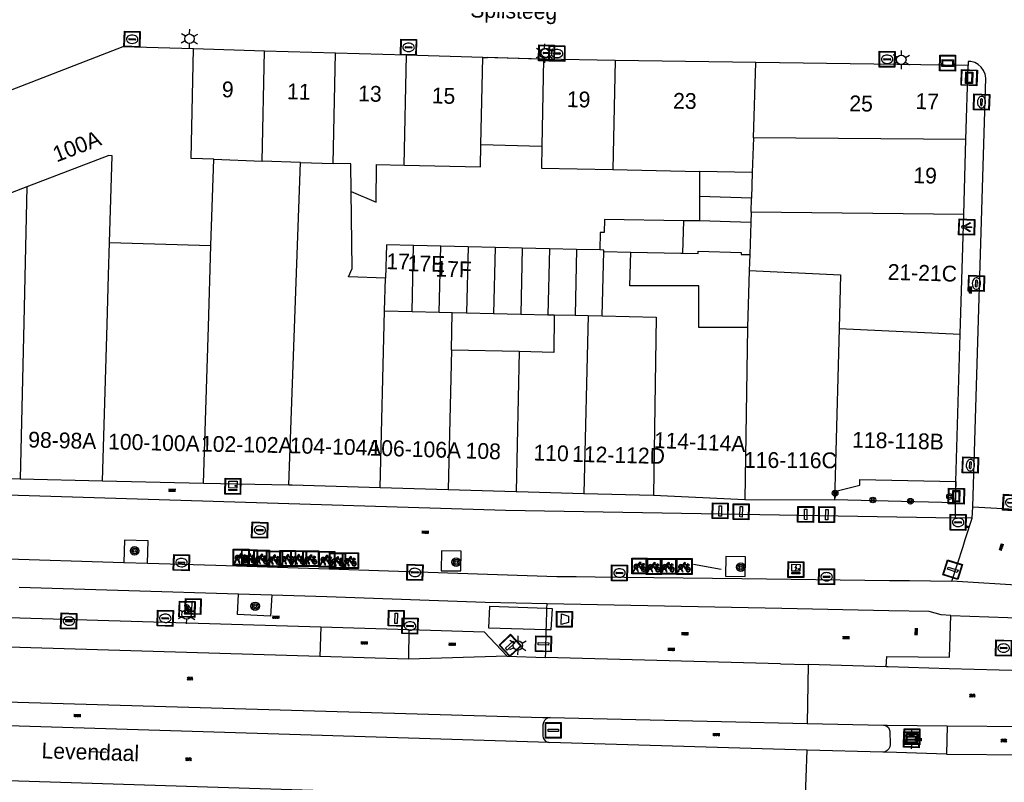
# Model space of a CAD drawing. Header units: metres. Extents: x 93870 to 95789, y 463036 to 464040.
# Tile 24 of 256: x 94085 to 94147, y 463337 to 463385. Entities that reach past the tile are written whole.
import ezdxf
from ezdxf.enums import TextEntityAlignment as Align

# ---------------------------------------------------------------- set-up
doc = ezdxf.new("R2010")
doc.units = ezdxf.units.M
doc.header["$LTSCALE"] = 25.4
for name, color, linetype in [('B_BEBOUWINGSGRENS_0', 1, 'Continuous'), ('B_LUIFEL_1', 200, 'Continuous'), ('B_OVERBOUWLIJN_LIJN_1', 7, 'Continuous'), ('B_TUSSENMUUR_0', 7, 'Continuous'), ('G_GRENS_ALGEMEEN_0', 7, 'Continuous'), ('Q_AFVALBAK_0', 7, 'Continuous'), ('Q_BETAALAUTOMAAT_0', 7, 'Continuous'), ('Q_BOOM_0', 3, 'Continuous'), ('Q_CAI-KAST_0', 10, 'Continuous'), ('Q_ELEKTRAKAST_0', 7, 'Continuous'), ('Q_FIETSENREK_0', 6, 'Continuous'), ('Q_FIETSENREK_LIJN_0', 7, 'Continuous'), ('Q_HALTEPAAL_0', 191, 'Continuous'), ('Q_INSPECTIE_OF_RIOOLPUT_0', 253, 'Continuous'), ('Q_KOLK_0', 254, 'Continuous'), ('Q_LICHTMAST_0', 2, 'Continuous'), ('Q_LICHTPUNT_1', 7, 'Continuous'), ('Q_OPLAADPAAL_0', 7, 'Continuous'), ('Q_PILAAR', 10, 'Continuous'), ('Q_PILAAR_0', 10, 'Continuous'), ('Q_STRAATNAAMBORD_0', 7, 'Continuous'), ('Q_VERKEERSBORDPAAL_0', 40, 'Continuous'), ('Q_WATERLEIDINGPUT_0', 5, 'Continuous'), ('S_GBKN_SYMBOOL_GV_GROOT_0', 7, 'Continuous'), ('S_GBKN_SYMBOOL_OV_GROOT_0', 7, 'Continuous'), ('T_GBKN_ABRI_0', 2, 'Continuous'), ('T_HEK_0', 57, 'Continuous'), ('T_MUUR_30CM_0', 10, 'Continuous'), ('V_WEGGRENS_0', 7, 'Continuous'), ('Z_GBKN_HUISNUMMER_0', 252, 'Continuous'), ('Z_STRAATNAAM_0', 252, 'Continuous')]:
    doc.layers.add(name, color=color, linetype=linetype)
doc.layers.add('Q_PAAL_STEEN_0', color=7, linetype='Continuous', true_color=0xa97373)
doc.layers.add('Q_PAALTJE_0', color=7, linetype='Continuous', true_color=0x666666)

# ---------------------------------------------------------------- blocks, each defined once
blk = doc.blocks.new('Q_AFVALBAK')
for points in [[(-0.5, 0.5), (0.5, 0.5), (0.5, -0.5), (-0.5, -0.5)], [(-0.336, 0.197), (0.331, 0.197), (0.19, -0.251), (-0.196, -0.251)]]:
    blk.add_lwpolyline(points, close=True)
blk.add_lwpolyline([(-0.442, 0.464), (0.438, 0.464, -0.414214), (0.459, 0.442), (0.459, -0.437, -0.414214), (0.438, -0.459), (-0.442, -0.459, -0.414214), (-0.463, -0.437), (-0.463, 0.442), (-0.463, 0.444), (-0.463, 0.446), (-0.463, 0.448), (-0.462, 0.45), (-0.461, 0.451), (-0.46, 0.453), (-0.459, 0.455), (-0.458, 0.456), (-0.457, 0.457), (-0.456, 0.459), (-0.454, 0.46), (-0.453, 0.461), (-0.451, 0.462), (-0.449, 0.462), (-0.447, 0.463), (-0.446, 0.463), (-0.444, 0.464), (-0.442, 0.464)], format="xyb")
blk = doc.blocks.new('Q_STRAATNAAMBORD')
for points in [[(-0.5, 0.5), (0.5, 0.5), (0.5, -0.5), (-0.5, -0.5)], [(-0.369, 0.22), (0.358, 0.22), (0.358, -0.214), (-0.369, -0.214)]]:
    blk.add_lwpolyline(points, close=True)
for points in [[(-0.442, 0.464), (0.438, 0.464, -0.414214), (0.459, 0.442), (0.459, -0.437, -0.414214), (0.438, -0.459), (-0.442, -0.459, -0.414214), (-0.463, -0.437), (-0.463, 0.442), (-0.463, 0.444), (-0.463, 0.446), (-0.463, 0.448), (-0.462, 0.45), (-0.461, 0.451), (-0.46, 0.453), (-0.459, 0.455), (-0.458, 0.456), (-0.457, 0.457), (-0.456, 0.459), (-0.454, 0.46), (-0.453, 0.461), (-0.451, 0.462), (-0.449, 0.462), (-0.447, 0.463), (-0.446, 0.463), (-0.444, 0.464), (-0.442, 0.464)], [(-0.287, 0.16), (0.281, 0.16, -0.414214), (0.303, 0.139), (0.303, -0.134, -0.414214), (0.281, -0.156), (-0.287, -0.156, -0.414214), (-0.308, -0.134), (-0.308, 0.139), (-0.308, 0.14), (-0.308, 0.142), (-0.307, 0.144), (-0.307, 0.146), (-0.306, 0.148), (-0.305, 0.149), (-0.304, 0.151), (-0.303, 0.152), (-0.302, 0.154), (-0.3, 0.155), (-0.299, 0.156), (-0.297, 0.157), (-0.296, 0.158), (-0.294, 0.159), (-0.292, 0.159), (-0.29, 0.16), (-0.288, 0.16), (-0.287, 0.16)]]:
    blk.add_lwpolyline(points, format="xyb")
blk = doc.blocks.new('Q_OPLAADPAAL')
for points in [[(-0.5, 0.5), (0.5, 0.5), (0.5, -0.5), (-0.5, -0.5)], [(-0.08, 0.333), (0.071, 0.333), (0.071, -0.329), (-0.08, -0.329)]]:
    blk.add_lwpolyline(points, close=True)
blk.add_lwpolyline([(-0.442, 0.464), (0.438, 0.464, -0.414214), (0.459, 0.442), (0.459, -0.437, -0.414214), (0.438, -0.459), (-0.442, -0.459, -0.414214), (-0.463, -0.437), (-0.463, 0.442), (-0.463, 0.444), (-0.463, 0.446), (-0.463, 0.448), (-0.462, 0.45), (-0.461, 0.451), (-0.46, 0.453), (-0.459, 0.455), (-0.458, 0.456), (-0.457, 0.457), (-0.456, 0.459), (-0.454, 0.46), (-0.453, 0.461), (-0.451, 0.462), (-0.449, 0.462), (-0.447, 0.463), (-0.446, 0.463), (-0.444, 0.464), (-0.442, 0.464)], format="xyb")
blk = doc.blocks.new('Q_ELEKTRAKAST')
for points in [[(-0.5, 0.5), (0.5, 0.5), (0.5, -0.5), (-0.5, -0.5)], [(-0.262, 0.264), (0.25, 0.264), (0.25, 0.187), (-0.262, 0.187)], [(-0.262, 0.107), (0.25, 0.107), (0.25, -0.332), (-0.262, -0.332)]]:
    blk.add_lwpolyline(points, close=True)
blk.add_lwpolyline([(-0.442, 0.464), (0.438, 0.464, -0.414214), (0.459, 0.442), (0.459, -0.437, -0.414214), (0.438, -0.459), (-0.442, -0.459, -0.414214), (-0.463, -0.437), (-0.463, 0.442), (-0.463, 0.444), (-0.463, 0.446), (-0.463, 0.448), (-0.462, 0.45), (-0.461, 0.451), (-0.46, 0.453), (-0.459, 0.455), (-0.458, 0.456), (-0.457, 0.457), (-0.456, 0.459), (-0.454, 0.46), (-0.453, 0.461), (-0.451, 0.462), (-0.449, 0.462), (-0.447, 0.463), (-0.446, 0.463), (-0.444, 0.464), (-0.442, 0.464)], format="xyb")
blk.add_lwpolyline([(-0.177, 0.001, -1), (-0.177, -0.069, -1)], format="xyb", close=True)
blk.add_lwpolyline([(0.044, 0.088), (-0.056, -0.112), (0.044, -0.112), (-0.056, -0.312)])
blk = doc.blocks.new('Q_CAI-KAST')
for points in [[(-0.5, 0.5), (0.5, 0.5), (0.5, -0.5), (-0.5, -0.5)], [(-0.262, 0.264), (0.25, 0.264), (0.25, 0.187), (-0.262, 0.187)], [(-0.262, 0.107), (0.25, 0.107), (0.25, -0.332), (-0.262, -0.332)]]:
    blk.add_lwpolyline(points, close=True)
blk.add_lwpolyline([(-0.442, 0.464), (0.438, 0.464, -0.414214), (0.459, 0.442), (0.459, -0.437, -0.414214), (0.438, -0.459), (-0.442, -0.459, -0.414214), (-0.463, -0.437), (-0.463, 0.442), (-0.463, 0.444), (-0.463, 0.446), (-0.463, 0.448), (-0.462, 0.45), (-0.461, 0.451), (-0.46, 0.453), (-0.459, 0.455), (-0.458, 0.456), (-0.457, 0.457), (-0.456, 0.459), (-0.454, 0.46), (-0.453, 0.461), (-0.451, 0.462), (-0.449, 0.462), (-0.447, 0.463), (-0.446, 0.463), (-0.444, 0.464), (-0.442, 0.464)], format="xyb")
blk.add_circle((-0.177, -0.034), 0.0354)
blk = doc.blocks.new('Q_LICHTMAST')
for points in [[(-0.26, 0.15), (-0.52, 0.3)], [(0, 0.3), (0, 0.6)], [(0.26, 0.15), (0.52, 0.3)], [(-0.26, -0.15), (-0.52, -0.3)], [(0, -0.3), (0, -0.6)], [(0.26, -0.15), (0.52, -0.3)]]:
    blk.add_lwpolyline(points)
blk.add_circle((0, 0), 0.3)
blk = doc.blocks.new('Q_VERKEERSBORDPAAL')
for points in [[(-0.5, 0.5), (0.5, 0.5), (0.5, -0.5), (-0.5, -0.5)], [(-0.08, 0.333), (0.071, 0.333), (0.071, -0.329), (-0.08, -0.329)]]:
    blk.add_lwpolyline(points, close=True)
blk.add_lwpolyline([(-0.442, 0.464), (0.438, 0.464, -0.414214), (0.459, 0.442), (0.459, -0.437, -0.414214), (0.438, -0.459), (-0.442, -0.459, -0.414214), (-0.463, -0.437), (-0.463, 0.442), (-0.463, 0.444), (-0.463, 0.446), (-0.463, 0.448), (-0.462, 0.45), (-0.461, 0.451), (-0.46, 0.453), (-0.459, 0.455), (-0.458, 0.456), (-0.457, 0.457), (-0.456, 0.459), (-0.454, 0.46), (-0.453, 0.461), (-0.451, 0.462), (-0.449, 0.462), (-0.447, 0.463), (-0.446, 0.463), (-0.444, 0.464), (-0.442, 0.464)], format="xyb")
blk = doc.blocks.new('Q_HALTEPAAL')
for points in [[(-0.5, 0.5), (0.5, 0.5), (0.5, -0.5), (-0.5, -0.5)], [(-0.08, 0.333), (0.071, 0.333), (0.071, -0.329), (-0.08, -0.329)]]:
    blk.add_lwpolyline(points, close=True)
blk.add_lwpolyline([(-0.442, 0.464), (0.438, 0.464, -0.414214), (0.459, 0.442), (0.459, -0.437, -0.414214), (0.438, -0.459), (-0.442, -0.459, -0.414214), (-0.463, -0.437), (-0.463, 0.442), (-0.463, 0.444), (-0.463, 0.446), (-0.463, 0.448), (-0.462, 0.45), (-0.461, 0.451), (-0.46, 0.453), (-0.459, 0.455), (-0.458, 0.456), (-0.457, 0.457), (-0.456, 0.459), (-0.454, 0.46), (-0.453, 0.461), (-0.451, 0.462), (-0.449, 0.462), (-0.447, 0.463), (-0.446, 0.463), (-0.444, 0.464), (-0.442, 0.464)], format="xyb")
blk = doc.blocks.new('Q_PAAL_STEEN')
for points in [[(-0.5, 0.5), (0.5, 0.5), (0.5, -0.5), (-0.5, -0.5)], [(-0.08, 0.333), (0.071, 0.333), (0.071, -0.329), (-0.08, -0.329)]]:
    blk.add_lwpolyline(points, close=True)
blk.add_lwpolyline([(-0.442, 0.464), (0.438, 0.464, -0.414214), (0.459, 0.442), (0.459, -0.437, -0.414214), (0.438, -0.459), (-0.442, -0.459, -0.414214), (-0.463, -0.437), (-0.463, 0.442), (-0.463, 0.444), (-0.463, 0.446), (-0.463, 0.448), (-0.462, 0.45), (-0.461, 0.451), (-0.46, 0.453), (-0.459, 0.455), (-0.458, 0.456), (-0.457, 0.457), (-0.456, 0.459), (-0.454, 0.46), (-0.453, 0.461), (-0.451, 0.462), (-0.449, 0.462), (-0.447, 0.463), (-0.446, 0.463), (-0.444, 0.464), (-0.442, 0.464)], format="xyb")
blk = doc.blocks.new('Q_PAALTJE')
at = {"color": 251, "true_color": 0x666666, "xscale": 0.1, "yscale": 0.1, "zscale": 0.01}
blk.add_blockref('Q_PAAL_STEEN', (0, 0), dxfattribs=at)
blk = doc.blocks.new('Q_INSPECTIE_OF_RIOOLPUT')
blk.add_lwpolyline([(-0.5, 0.5), (0.5, 0.5), (0.5, -0.5), (-0.5, -0.5)], close=True)
for points in [[(-0.442, 0.464), (0.438, 0.464, -0.414214), (0.459, 0.442), (0.459, -0.437, -0.414214), (0.438, -0.459), (-0.442, -0.459, -0.414214), (-0.463, -0.437), (-0.463, 0.442), (-0.463, 0.444), (-0.463, 0.446), (-0.463, 0.448), (-0.462, 0.45), (-0.461, 0.451), (-0.46, 0.453), (-0.459, 0.455), (-0.458, 0.456), (-0.457, 0.457), (-0.456, 0.459), (-0.454, 0.46), (-0.453, 0.461), (-0.451, 0.462), (-0.449, 0.462), (-0.447, 0.463), (-0.446, 0.463), (-0.444, 0.464), (-0.442, 0.464)], [(-0.345, 0.105, 0.380426), (-0.276, -0.18)], [(-0.008, 0.266, 0.240218), (-0.345, 0.105)], [(-0.194, 0.045, 0.853344), (-0.194, -0.032)], [(0.331, 0.111, 0.240191), (-0.008, 0.266)], [(0.185, -0.032, 0.849746), (0.185, 0.045)], [(0.267, -0.176, 0.380426), (0.331, 0.111)], [(-0.276, -0.18, 0.148452), (0.012, -0.257)], [(0.012, -0.257, 0.131742), (0.267, -0.176)]]:
    blk.add_lwpolyline(points, format="xyb")
for points in [[(-0.194, 0.045), (0.185, 0.045)], [(0.185, -0.032), (-0.194, -0.032)]]:
    blk.add_lwpolyline(points)
blk = doc.blocks.new('Q_KOLK')
blk.add_lwpolyline([(-0.5, 0.5), (0.5, 0.5), (0.5, -0.5), (-0.5, -0.5)], close=True)
for points in [[(-0.442, 0.464), (0.438, 0.464, -0.414214), (0.459, 0.442), (0.459, -0.437, -0.414214), (0.438, -0.459), (-0.442, -0.459, -0.414214), (-0.463, -0.437), (-0.463, 0.442, -0.414214), (-0.442, 0.464)], [(-0.345, 0.105, 0.380426), (-0.276, -0.18)], [(-0.008, 0.266, 0.240218), (-0.345, 0.105)], [(-0.194, 0.045, 0.853344), (-0.194, -0.032)], [(0.331, 0.111, 0.240191), (-0.008, 0.266)], [(0.185, -0.032, 0.849746), (0.185, 0.045)], [(0.267, -0.176, 0.380426), (0.331, 0.111)], [(-0.276, -0.18, 0.148452), (0.012, -0.257)], [(0.012, -0.257, 0.131742), (0.267, -0.176)]]:
    blk.add_lwpolyline(points, format="xyb")
for points in [[(-0.194, 0.045), (0.185, 0.045)], [(0.185, -0.032), (-0.194, -0.032)]]:
    blk.add_lwpolyline(points)
blk = doc.blocks.new('Q_WATERLEIDINGPUT')
blk.add_lwpolyline([(-0.5, 0.5), (0.5, 0.5), (0.5, -0.5), (-0.5, -0.5)], close=True)
for points in [[(-0.442, 0.464), (0.438, 0.464, -0.414214), (0.459, 0.442), (0.459, -0.437, -0.414214), (0.438, -0.459), (-0.442, -0.459, -0.414214), (-0.463, -0.437), (-0.463, 0.442), (-0.463, 0.444), (-0.463, 0.446), (-0.463, 0.448), (-0.462, 0.45), (-0.461, 0.451), (-0.46, 0.453), (-0.459, 0.455), (-0.458, 0.456), (-0.457, 0.457), (-0.456, 0.459), (-0.454, 0.46), (-0.453, 0.461), (-0.451, 0.462), (-0.449, 0.462), (-0.447, 0.463), (-0.446, 0.463), (-0.444, 0.464), (-0.442, 0.464)], [(-0.345, 0.105, 0.380426), (-0.276, -0.18)], [(-0.008, 0.266, 0.240218), (-0.345, 0.105)], [(-0.194, 0.045, 0.853344), (-0.194, -0.032)], [(0.331, 0.111, 0.240191), (-0.008, 0.266)], [(0.185, -0.032, 0.849746), (0.185, 0.045)], [(0.267, -0.176, 0.380426), (0.331, 0.111)], [(-0.276, -0.18, 0.148452), (0.012, -0.257)], [(0.012, -0.257, 0.131742), (0.267, -0.176)]]:
    blk.add_lwpolyline(points, format="xyb")
for points in [[(-0.194, 0.045), (0.185, 0.045)], [(0.185, -0.032), (-0.194, -0.032)]]:
    blk.add_lwpolyline(points)
blk = doc.blocks.new('Q_FIETSENREK')
for points in [[(-0.5, 0.5), (0.5, 0.5), (0.5, -0.5), (-0.5, -0.5)], [(-0.063, 0.145), (0.184, 0.054), (0.037, -0.093)]]:
    blk.add_lwpolyline(points, close=True)
for points in [[(-0.442, 0.464), (0.438, 0.464, -0.414214), (0.459, 0.442), (0.459, -0.437, -0.414214), (0.438, -0.459), (-0.442, -0.459, -0.414214), (-0.463, -0.437), (-0.463, 0.442), (-0.463, 0.444), (-0.463, 0.446), (-0.463, 0.448), (-0.462, 0.45), (-0.461, 0.451), (-0.46, 0.453), (-0.459, 0.455), (-0.458, 0.456), (-0.457, 0.457), (-0.456, 0.459), (-0.454, 0.46), (-0.453, 0.461), (-0.451, 0.462), (-0.449, 0.462), (-0.447, 0.463), (-0.446, 0.463), (-0.444, 0.464), (-0.442, 0.464)], [(-0.181, 0.106, 0.847256), (-0.324, -0.144)], [(-0.193, 0.075, 0.842492), (-0.305, -0.118)], [(-0.171, 0.065, 0.053288), (-0.193, 0.075)], [(-0.185, -0.134, 0.502492), (-0.147, 0.044)], [(-0.149, 0.089, 0.06236), (-0.181, 0.106)], [(-0.165, -0.161, 0.494489), (-0.125, 0.068)], [(-0.324, -0.144, 0.089606), (-0.421, -0.348)], [(-0.296, -0.162, 0.110942), (-0.375, -0.348)], [(-0.294, -0.105, 0.006942), (-0.305, -0.118)], [(-0.296, -0.162, 0.02458), (-0.283, -0.168)], [(-0.212, -0.105, 0.381614), (-0.294, -0.105)], [(-0.283, -0.168, 0.148109), (-0.198, -0.173)], [(-0.223, -0.136, 0.533998), (-0.276, -0.136)], [(-0.276, -0.136, 0.009682), (-0.271, -0.138)], [(-0.271, -0.138, 0.120201), (-0.218, -0.144)], [(-0.218, -0.144, 0.003554), (-0.223, -0.136)], [(-0.185, -0.134, 0.017985), (-0.212, -0.105)], [(-0.122, -0.348, 0.075837), (-0.198, -0.173)], [(-0.075, -0.348, 0.094234), (-0.165, -0.161)], [(0.095, -0.16, 0.385208), (0.186, -0.333)], [(0.209, -0.054, 0.224648), (0.108, -0.128)], [(0.126, -0.171, 0.376993), (0.197, -0.303)], [(0.212, -0.086, 0.20829), (0.139, -0.139)], [(0.186, -0.333, 1), (0.287, -0.06)], [(0.197, -0.303, 1), (0.276, -0.09)], [(0.287, -0.06, 0.086253), (0.238, -0.051)], [(0.276, -0.09, 0.079305), (0.241, -0.083)]]:
    blk.add_lwpolyline(points, format="xyb")
for points in [[(-0.171, 0.065), (-0.263, -0.038), (-0.239, -0.059), (-0.147, 0.044)], [(0.081, 0.221), (-0.003, 0.252), (-0.149, 0.089)], [(-0.125, 0.068), (-0.086, 0.111), (0.018, -0.131), (0.095, -0.16)], [(0.238, -0.051), (0.229, 0.053), (0.261, 0.093), (0.302, 0.078), (0.314, 0.11), (0.192, 0.155), (0.18, 0.123), (0.231, 0.104), (0.207, 0.076), (-0.04, 0.167), (0, 0.216), (0.07, 0.191), (0.081, 0.221)], [(0.209, -0.054), (0.199, 0.029), (0.057, -0.108)], [(-0.421, -0.348), (-0.375, -0.348)], [(-0.122, -0.348), (-0.075, -0.348)], [(0.057, -0.108), (0.108, -0.128)], [(0.126, -0.171), (0.253, -0.218), (0.241, -0.083)], [(0.139, -0.139), (0.222, -0.17), (0.212, -0.086)]]:
    blk.add_lwpolyline(points)
blk = doc.blocks.new('Q_BETAALAUTOMAAT')
blk.add_lwpolyline([(-0.5, 0.5), (0.5, 0.5), (0.5, -0.5), (-0.5, -0.5)], close=True)
for points in [[(-0.442, 0.464), (0.438, 0.464, -0.414214), (0.459, 0.442), (0.459, -0.437, -0.414214), (0.438, -0.459), (-0.442, -0.459, -0.414214), (-0.463, -0.437), (-0.463, 0.442), (-0.463, 0.444), (-0.463, 0.446), (-0.463, 0.448), (-0.462, 0.45), (-0.461, 0.451), (-0.46, 0.453), (-0.459, 0.455), (-0.458, 0.456), (-0.457, 0.457), (-0.456, 0.459), (-0.454, 0.46), (-0.453, 0.461), (-0.451, 0.462), (-0.449, 0.462), (-0.447, 0.463), (-0.446, 0.463), (-0.444, 0.464), (-0.442, 0.464)], [(-0.203, 0.032, 0.050902), (-0.201, -0.03)], [(-0.002, 0.295, 0.299915), (-0.19, 0.099)], [(-0.112, 0.032, 0.069027), (-0.112, -0.03)], [(0.002, 0.2, 0.158079), (-0.093, 0.099)], [(0.146, 0.286, 0.138529), (-0.002, 0.295)], [(0.137, 0.201, 0.200552), (0.002, 0.2)], [(-0.185, -0.097, 0.345501), (0.016, -0.284)], [(-0.091, -0.097, 0.158478), (0.007, -0.196)], [(0.007, -0.196, 0.260272), (0.133, -0.183)], [(0.016, -0.284, 0.17253), (0.151, -0.265)]]:
    blk.add_lwpolyline(points, format="xyb")
for points in [[(-0.203, 0.032), (-0.268, 0.032), (-0.268, 0.099)], [(-0.268, 0.099), (-0.19, 0.099)], [(0.057, 0.032), (-0.112, 0.032)], [(-0.093, 0.099), (0.057, 0.099)], [(0.057, 0.099), (0.057, 0.032)], [(0.146, 0.286), (0.137, 0.201)], [(-0.185, -0.097), (-0.268, -0.097), (-0.268, -0.03)], [(-0.268, -0.03), (-0.201, -0.03)], [(-0.112, -0.03), (0.057, -0.03)], [(0.057, -0.097), (-0.091, -0.097)], [(0.057, -0.03), (0.057, -0.097)], [(0.133, -0.183), (0.151, -0.265)]]:
    blk.add_lwpolyline(points)
blk = doc.blocks.new('Q_LICHTPUNT')
for points in [[(-0.5, 0.5), (0.5, 0.5), (0.5, -0.5), (-0.5, -0.5)], [(-0.463, 0.464), (0.459, 0.464), (0.459, -0.459), (-0.463, -0.459)], [(-0.123, 0.08), (-0.077, 0.051), (-0.255, -0.233), (-0.301, -0.204)], [(-0.033, 0.032), (0.021, 0.032), (0.021, -0.303), (-0.033, -0.303)], [(0.075, 0.051), (0.121, 0.079), (0.293, -0.209), (0.247, -0.236)]]:
    blk.add_lwpolyline(points, close=True)
blk.add_circle((-0.002, 0.21), 0.103)
blk = doc.blocks.new('Q_BOOM')
for radius in [0.27, 0.18, 0.09]:
    blk.add_circle((0, 0), radius)
blk = doc.blocks.new('S_GBKN_SYMBOOL_OV_GROOT')
for points in [[(-0.21875, 0.0625), (0.21875, 0.0625)], [(-0.21875, 0), (0.21875, 0)], [(-0.1875, 0.0625), (-0.1875, 0)], [(-0.125, 0.09375), (-0.125, 0.0625)], [(-0.125, 0), (-0.125, -0.0625)], [(-0.0625, 0.0625), (-0.0625, 0)], [(0, 0.09375), (0, 0.0625)], [(0, 0), (0, -0.0625)], [(0.0625, 0.0625), (0.0625, 0)], [(0.125, 0.09375), (0.125, 0.0625)], [(0.125, 0), (0.125, -0.0625)], [(0.1875, 0.0625), (0.1875, 0)], [(-0.21875, -0.0625), (0.21875, -0.0625)], [(-0.1875, -0.0625), (-0.1875, -0.09375)], [(-0.0625, -0.0625), (-0.0625, -0.09375)], [(0.0625, -0.0625), (0.0625, -0.09375)], [(0.1875, -0.0625), (0.1875, -0.09375)]]:
    blk.add_lwpolyline(points)
blk = doc.blocks.new('S_GBKN_SYMBOOL_GV_GROOT')
for points in [[(-0.1875, 0.03125), (-0.09375, 0.09375)], [(-0.1875, -0.0625), (0.0625, 0.09375)], [(-0.1875, 0.09375), (0.125, -0.09375)], [(-0.1875, 0), (-0.03125, -0.09375)], [(-0.125, -0.09375), (0.1875, 0.09375)], [(-0.0625, 0.09375), (0.1875, -0.0625)], [(0.03125, -0.09375), (0.1875, 0)], [(0.09375, 0.09375), (0.1875, 0.03125)]]:
    blk.add_lwpolyline(points)
blk = doc.blocks.new('BOOM-970')
at = {"layer": 'Q_PILAAR'}
for radius in [0.18, 0.09]:
    blk.add_circle((0, 0), radius, dxfattribs=at)
blk = doc.blocks.new('Q_PILAAR')
at = {"layer": 'Q_PILAAR'}
for p, q in [((0.115, 0.118), (0.051, 0.054)), ((0.052, 0.307), (0.116, 0.243)), ((0.308, 0.307), (0.243, 0.244)), ((0.244, 0.117), (0.309, 0.054))]:
    blk.add_line(p, q, dxfattribs=at)
blk.add_blockref('BOOM-970', (0.18, 0.18))

msp = doc.modelspace()

# ---------------------------------------------------------------- linework, layer by layer
at = {"layer": 'B_BEBOUWINGSGRENS_0'}
for p, q in [((94100.15, 463383.214), (94095.652, 463383.347)), ((94104.648, 463383.08), (94100.15, 463383.214)), ((94109.146, 463382.947), (94104.648, 463383.08)), ((94113.972, 463382.804), (94109.146, 463382.947)), ((94113.85, 463377.291), (94113.972, 463382.804)), ((94117.821, 463382.694), (94117.704, 463377.181)), ((94122.342, 463382.612), (94117.821, 463382.694)), ((94131.242, 463382.492), (94122.342, 463382.612)), ((94144.68, 463382.302), (94131.242, 463382.492)), ((94144.532, 463377.603), (94144.68, 463382.302)), ((94144.423, 463372.87), (94144.532, 463377.603)), ((94122.199, 463375.708), (94127.681, 463375.589)), ((94131.026, 463375.517), (94127.681, 463375.589)), ((94127.681, 463375.589), (94127.681, 463373.995)), ((94131.026, 463375.517), (94130.976, 463373.894)), ((94127.681, 463373.995), (94127.681, 463372.458)), ((94130.949, 463373.011), (94130.976, 463373.894)), ((94130.949, 463373.011), (94130.929, 463372.358)), ((94144.183, 463365.294), (94144.423, 463372.87)), ((94127.681, 463372.458), (94126.68, 463372.472)), ((94130.929, 463372.358), (94130.866, 463370.329)), ((94111.312, 463370.86), (94109.588, 463370.9)), ((94113.037, 463370.819), (94111.312, 463370.86)), ((94114.751, 463370.778), (94113.037, 463370.819)), ((94116.47, 463370.738), (94114.751, 463370.778)), ((94118.188, 463370.697), (94116.47, 463370.738)), ((94119.906, 463370.657), (94118.188, 463370.697)), ((94121.37, 463370.622), (94119.906, 463370.657)), ((94121.534, 463366.441), (94121.622, 463370.528)), ((94121.622, 463370.528), (94123.334, 463370.491)), ((94130.866, 463370.329), (94130.835, 463369.312)), ((94130.835, 463369.312), (94130.728, 463365.717)), ((94107.739, 463366.767), (94107.8, 463368.843)), ((94107.739, 463366.767), (94109.489, 463366.725)), ((94109.489, 463366.725), (94111.213, 463366.684)), ((94111.213, 463366.684), (94112.038, 463366.665)), ((94111.982, 463364.284), (94112.038, 463366.665)), ((94112.038, 463366.665), (94112.938, 463366.644)), ((94112.938, 463366.644), (94114.654, 463366.604)), ((94114.654, 463366.604), (94116.372, 463366.564)), ((94116.372, 463366.564), (94118.09, 463366.523)), ((94118.09, 463366.523), (94118.486, 463366.514)), ((94118.486, 463366.514), (94119.807, 463366.483)), ((94119.807, 463366.483), (94120.636, 463366.463)), ((94120.636, 463366.463), (94121.534, 463366.441)), ((94143.919, 463355.958), (94144.183, 463365.294)), ((94116.281, 463364.183), (94111.982, 463364.284)), ((94078.619, 463356.277), (94084.697, 463356.131)), ((94084.697, 463356.131), (94089.894, 463356.007)), ((94089.894, 463356.007), (94096.293, 463355.854)), ((94096.293, 463355.854), (94101.685, 463355.76)), ((94107.476, 463355.587), (94111.773, 463355.459)), ((94111.773, 463355.459), (94116.072, 463355.33)), ((94120.37, 463355.205), (94124.766, 463355.094)), ((94124.766, 463355.094), (94130.555, 463354.831)), ((94130.555, 463354.831), (94136.235, 463354.799))]:
    msp.add_line(p, q, dxfattribs=at)
for points in [[(94095.652, 463383.347), (94091.18, 463383.48), (94081.31, 463379.66)], [(94108.995, 463375.987), (94113.826, 463375.885), (94113.85, 463377.291)], [(94117.704, 463377.181), (94117.675, 463375.804), (94122.199, 463375.708)], [(94105.637, 463374.327), (94107.223, 463373.642), (94107.233, 463376.028), (94108.995, 463375.987)], [(94107.8, 463368.843), (94105.472, 463368.911), (94105.696, 463369.445), (94105.637, 463374.327)], [(94126.68, 463372.472), (94121.665, 463372.54), (94121.648, 463371.718), (94121.388, 463371.724), (94121.37, 463370.622)], [(94109.588, 463370.9), (94107.879, 463370.941), (94107.8, 463368.843)], [(94130.728, 463365.717), (94127.64, 463365.717), (94127.64, 463368.343), (94123.282, 463368.343), (94123.334, 463370.491)], [(94123.334, 463370.491), (94126.51, 463370.423), (94126.617, 463370.421)], [(94126.617, 463370.421), (94127.593, 463370.4), (94127.6, 463370.55), (94130.319, 463370.452), (94130.317, 463370.341), (94130.866, 463370.329)], [(94118.486, 463366.514), (94118.475, 463364.131), (94116.281, 463364.183)], [(94136.235, 463354.799), (94136.398, 463355.368), (94137.825, 463355.725), (94137.839, 463356.101), (94143.919, 463355.958)], [(94101.685, 463355.76), (94101.898, 463355.754), (94107.476, 463355.587)], [(94116.072, 463355.33), (94116.145, 463355.328), (94120.37, 463355.205)]]:
    msp.add_lwpolyline(points, dxfattribs=at)
at = {"layer": 'B_LUIFEL_1'}
for p, q in [((94117.821, 463382.694), (94113.972, 463382.804)), ((94113.85, 463377.291), (94117.704, 463377.181))]:
    msp.add_line(p, q, dxfattribs=at)
at = {"layer": 'B_OVERBOUWLIJN_LIJN_1'}
msp.add_lwpolyline([(94143.919, 463355.958), (94143.874, 463354.617), (94136.235, 463354.799)], dxfattribs=at)
at = {"layer": 'B_TUSSENMUUR_0'}
for p, q in [((94099.998, 463376.251), (94100.15, 463383.214)), ((94104.496, 463376.091), (94104.648, 463383.08)), ((94108.995, 463375.987), (94109.146, 463382.947)), ((94122.342, 463382.612), (94122.199, 463375.708)), ((94131.095, 463377.723), (94131.242, 463382.492)), ((94131.095, 463377.723), (94131.026, 463375.517)), ((94144.532, 463377.603), (94131.095, 463377.723)), ((94090.304, 463376.596), (94085.102, 463374.607)), ((94096.763, 463370.894), (94096.937, 463376.361)), ((94096.937, 463376.361), (94099.998, 463376.251)), ((94102.433, 463376.164), (94099.998, 463376.251)), ((94101.685, 463355.76), (94102.433, 463376.164)), ((94102.433, 463376.164), (94104.496, 463376.091)), ((94085.102, 463374.607), (94080.519, 463372.854)), ((94085.102, 463374.607), (94084.914, 463366.035)), ((94130.976, 463373.894), (94127.681, 463373.995)), ((94144.423, 463372.87), (94130.949, 463373.011)), ((94126.68, 463372.472), (94126.617, 463370.421)), ((94130.929, 463372.358), (94127.681, 463372.458)), ((94090.341, 463371.084), (94096.763, 463370.894)), ((94096.604, 463365.745), (94096.763, 463370.894)), ((94109.489, 463366.725), (94109.588, 463370.9)), ((94111.213, 463366.684), (94111.312, 463370.86)), ((94113.037, 463370.819), (94112.938, 463366.644)), ((94114.751, 463370.778), (94114.654, 463366.604)), ((94116.47, 463370.738), (94116.372, 463366.564)), ((94118.188, 463370.697), (94118.09, 463366.523)), ((94119.906, 463370.657), (94119.807, 463366.483)), ((94107.476, 463355.587), (94107.739, 463366.767)), ((94084.914, 463366.035), (94084.697, 463356.131)), ((94089.894, 463356.007), (94090.187, 463365.896)), ((94120.636, 463366.463), (94120.37, 463355.205)), ((94096.293, 463355.854), (94096.604, 463365.745)), ((94130.728, 463365.717), (94130.555, 463354.831)), ((94136.518, 463365.647), (94144.183, 463365.294)), ((94111.982, 463364.284), (94111.773, 463355.459)), ((94116.281, 463364.183), (94116.072, 463355.33))]:
    msp.add_line(p, q, dxfattribs=at)
for points in [[(94096.937, 463376.361), (94095.501, 463376.412), (94095.652, 463383.347)], [(94090.341, 463371.084), (94090.504, 463376.589), (94090.304, 463376.596)], [(94105.637, 463374.327), (94105.616, 463376.065), (94104.496, 463376.091)], [(94090.187, 463365.896), (94090.28, 463369.018), (94090.341, 463371.084)], [(94121.622, 463370.528), (94121.624, 463370.616), (94121.37, 463370.622)], [(94130.835, 463369.312), (94136.607, 463369.046), (94136.518, 463365.647)], [(94121.534, 463366.441), (94124.935, 463366.362), (94124.766, 463355.094)], [(94136.518, 463365.647), (94136.295, 463357.09), (94136.235, 463354.799)]]:
    msp.add_lwpolyline(points, dxfattribs=at)
at = {"layer": 'G_GRENS_ALGEMEEN_0'}
msp.add_lwpolyline([(94100.607, 463348.775), (94100.537, 463347.443), (94098.44, 463347.537), (94098.498, 463348.839)], dxfattribs=at)
at = {"layer": 'Q_FIETSENREK_LIJN_0'}
msp.add_line((94127.297, 463350.735), (94129.064, 463350.406), dxfattribs=at)
at = {"layer": 'T_GBKN_ABRI_0'}
msp.add_line((94118.37, 463347.914), (94118.025, 463347.926), dxfattribs=at)
for points in [[(94118.025, 463347.926), (94114.385, 463348.058), (94114.321, 463346.703), (94117.988, 463346.595)], [(94117.988, 463346.595), (94118.301, 463346.586), (94118.37, 463347.914)]]:
    msp.add_lwpolyline(points, dxfattribs=at)
at = {"layer": 'T_HEK_0'}
msp.add_line((94117.521, 463382.699), (94114.272, 463382.795), dxfattribs=at)
at = {"layer": 'T_MUUR_30CM_0'}
for p, q in [((94113.972, 463382.804), (94114.272, 463382.795)), ((94117.821, 463382.694), (94117.521, 463382.699))]:
    msp.add_line(p, q, dxfattribs=at)
at = {"layer": 'V_WEGGRENS_0'}
for p, q in [((94144.689, 463382.554), (94144.68, 463382.302)), ((94143.879, 463353.657), (94143.919, 463355.958)), ((94144.935, 463353.639), (94144.98, 463354.37)), ((94144.98, 463354.37), (94148.969, 463354.128)), ((94144.935, 463353.639), (94143.879, 463353.657)), ((94112.602, 463351.545), (94111.356, 463351.565)), ((94075.976, 463351.307), (94091.248, 463350.838)), ((94091.248, 463350.838), (94092.751, 463350.792)), ((94098.498, 463348.839), (94084.616, 463349.264)), ((94149.674, 463349.268), (94143.665, 463349.659)), ((94100.607, 463348.775), (94098.498, 463348.839)), ((94066.318, 463347.893), (94103.708, 463346.766)), ((94118.025, 463347.926), (94118.033, 463348.218)), ((94132.902, 463347.917), (94118.033, 463348.218)), ((94143.591, 463347.489), (94150.045, 463347.257)), ((94103.708, 463346.766), (94103.652, 463344.89)), ((94103.708, 463346.766), (94109.282, 463346.598)), ((94109.282, 463346.598), (94109.269, 463344.72)), ((94103.652, 463344.89), (94056.396, 463346.316)), ((94109.269, 463344.72), (94103.652, 463344.89)), ((94115.507, 463344.901), (94109.269, 463344.72)), ((94115.507, 463344.901), (94117.939, 463344.833)), ((94132.804, 463344.419), (94117.939, 463344.833)), ((94132.804, 463344.419), (94134.565, 463344.37)), ((94134.565, 463344.37), (94134.501, 463340.647)), ((94139.491, 463344.229), (94134.565, 463344.37)), ((94118.178, 463339.446), (94056.224, 463341.337)), ((94118.234, 463341.035), (94134.501, 463340.647)), ((94134.501, 463340.647), (94139.332, 463340.532)), ((94143.358, 463340.493), (94143.321, 463338.696)), ((94143.358, 463340.493), (94150.907, 463340.446)), ((94134.492, 463338.961), (94118.178, 463339.446)), ((94134.369, 463335.426), (94134.492, 463338.961)), ((94139.296, 463338.828), (94134.492, 463338.961)), ((94143.321, 463338.696), (94150.939, 463338.629)), ((94134.369, 463335.426), (94056.219, 463337.899))]:
    msp.add_line(p, q, dxfattribs=at)
for points in [[(94144.98, 463354.37), (94145.805, 463381.498), (94145.767, 463381.751), (94145.671, 463381.987), (94145.523, 463382.196), (94145.331, 463382.364), (94145.105, 463382.484), (94144.858, 463382.548), (94144.689, 463382.554)], [(94058.642, 463355.846), (94062.288, 463355.744), (94078.371, 463355.296), (94115.416, 463354.146), (94143.879, 463353.657)], [(94143.665, 463349.659), (94144.365, 463351.851), (94144.504, 463352.288), (94144.706, 463352.922), (94144.756, 463353.079), (94144.935, 463353.639)], [(94092.751, 463350.792), (94092.795, 463352.208), (94091.293, 463352.256), (94091.248, 463350.838)], [(94111.356, 463351.565), (94111.336, 463350.319), (94112.582, 463350.299), (94112.602, 463351.545)], [(94130.592, 463351.192), (94129.346, 463351.212), (94129.326, 463349.966)], [(94129.326, 463349.966), (94130.572, 463349.946), (94130.592, 463351.192)], [(94092.751, 463350.792), (94097.067, 463350.659), (94104.246, 463350.438), (94118.652, 463349.959), (94119.881, 463349.944), (94121.078, 463349.93), (94130.374, 463349.817), (94139.704, 463349.706), (94140.967, 463349.691), (94142.306, 463349.675), (94143.665, 463349.659)], [(94118.033, 463348.218), (94114.123, 463348.297), (94104.101, 463348.668), (94100.607, 463348.775)], [(94117.988, 463346.595), (94117.995, 463346.834), (94118.025, 463347.926)], [(94143.591, 463347.489), (94142.974, 463347.517), (94142.211, 463347.729), (94139.673, 463347.78), (94132.902, 463347.917)], [(94139.491, 463344.229), (94139.541, 463344.887), (94143.502, 463344.842), (94143.591, 463347.489)], [(94109.282, 463346.598), (94114.055, 463346.454), (94115.507, 463344.901)], [(94117.939, 463344.833), (94117.948, 463345.16), (94117.988, 463346.595)], [(94151.401, 463343.889), (94143.477, 463344.115), (94139.617, 463344.225), (94139.491, 463344.229)], [(94056.303, 463342.823), (94117.772, 463341.027), (94118.234, 463341.035)], [(94118.234, 463341.035), (94118.096, 463341.004), (94117.971, 463340.936), (94117.872, 463340.835), (94117.805, 463340.71), (94117.777, 463340.571), (94117.775, 463339.856), (94117.799, 463339.733), (94117.858, 463339.622), (94117.946, 463339.533), (94118.055, 463339.472), (94118.178, 463339.446)], [(94139.332, 463340.532), (94139.447, 463340.513), (94139.553, 463340.462), (94139.639, 463340.383), (94139.699, 463340.282), (94139.728, 463340.169), (94139.743, 463339.316), (94139.724, 463339.172), (94139.662, 463339.04), (94139.564, 463338.933), (94139.438, 463338.86), (94139.296, 463338.828)], [(94139.332, 463340.532), (94139.558, 463340.53), (94143.358, 463340.493)], [(94143.321, 463338.696), (94139.531, 463338.82), (94139.296, 463338.828)]]:
    msp.add_lwpolyline(points, dxfattribs=at)
at = {"layer": 'Z_STRAATNAAM_0'}
msp.add_line((94089.129, 463338.865), (94090.129, 463338.834), dxfattribs=at)

# ---------------------------------------------------------------- block references
at = {"layer": 'Q_AFVALBAK_0', "rotation": 89.3431344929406}
msp.add_blockref('Q_AFVALBAK', (94119.137, 463347.244), dxfattribs=at)
at = {"layer": 'Q_BETAALAUTOMAAT_0', "rotation": 178.2735277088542}
msp.add_blockref('Q_BETAALAUTOMAAT', (94095.247, 463347.876), dxfattribs=at)
at = {"layer": 'Q_BOOM_0'}
for p, rotation in [((94091.931, 463351.572), 88.18233775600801), ((94112.289, 463350.856), 89.08040353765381), ((94130.298, 463350.537), 89.08040353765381), ((94099.564, 463348.063), 177.4333808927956)]:
    msp.add_blockref('Q_BOOM', p, dxfattribs=dict(at, rotation=rotation))
at = {"layer": 'Q_CAI-KAST_0', "rotation": 179.0012504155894}
msp.add_blockref('Q_CAI-KAST', (94098.148, 463355.656), dxfattribs=at)
at = {"layer": 'Q_ELEKTRAKAST_0', "rotation": 179.3183781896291}
msp.add_blockref('Q_ELEKTRAKAST', (94133.785, 463350.389), dxfattribs=at)
at = {"layer": 'Q_FIETSENREK_0'}
for p in [(94098.671, 463351.171), (94099.208, 463351.143), (94099.974, 463351.112), (94100.781, 463351.06), (94101.624, 463351.086), (94102.316, 463351.083), (94103.082, 463351.078), (94104.095, 463351.039), (94104.773, 463350.951), (94105.591, 463350.956), (94123.903, 463350.612), (94124.81, 463350.587), (94125.712, 463350.592), (94126.728, 463350.587)]:
    msp.add_blockref('Q_FIETSENREK', p, dxfattribs=at)
at = {"layer": 'Q_HALTEPAAL_0', "rotation": 88.3917596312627}
msp.add_blockref('Q_HALTEPAAL', (94117.808, 463345.687), dxfattribs=at)
at = {"layer": 'Q_INSPECTIE_OF_RIOOLPUT_0'}
for p, rotation in [((94147.402, 463354.623), 176.5283014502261), ((94087.764, 463347.13), 178.2735277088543), ((94146.93, 463345.424), 178.3663128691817)]:
    msp.add_blockref('Q_INSPECTIE_OF_RIOOLPUT', p, dxfattribs=dict(at, rotation=rotation))
at = {"layer": 'Q_KOLK_0'}
for p, rotation in [((94091.772, 463383.962), 178.2964908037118), ((94109.268, 463383.449), 178.3027559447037), ((94118, 463383.092), 178.9609071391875), ((94118.66, 463383.061), 178.9609071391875), ((94139.558, 463382.695), 179.1899484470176), ((94145.538, 463379.984), 88.25809297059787), ((94145.214, 463368.502), 88.25809297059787), ((94144.833, 463357.005), 88.25809297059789), ((94099.85, 463352.89), 178.2219194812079), ((94094.89, 463350.83), 178.2349564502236), ((94109.672, 463350.211), 178.0956149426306), ((94122.616, 463350.176), 179.3035602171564), ((94135.727, 463349.937), 179.3183781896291), ((94093.867, 463347.307), 178.2735277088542), ((94109.358, 463346.82), 178.2719274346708)]:
    msp.add_blockref('Q_KOLK', p, dxfattribs=dict(at, rotation=rotation))
at = {"layer": 'Q_LICHTMAST_0'}
for p, rotation in [((94095.402, 463383.993), 178.2964908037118), ((94117.876, 463383.067), 178.9609071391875), ((94140.456, 463382.657), 179.1899484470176), ((94095.221, 463347.547), 178.2735277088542), ((94116.19, 463345.588), 178.398397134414), ((94141.107, 463339.631), 178.1260835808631)]:
    msp.add_blockref('Q_LICHTMAST', p, dxfattribs=dict(at, rotation=rotation))
at = {"layer": 'Q_LICHTPUNT_1', "rotation": 88.18553459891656}
msp.add_blockref('Q_LICHTPUNT', (94144.6, 463372.072), dxfattribs=at)
at = {"layer": 'Q_OPLAADPAAL_0', "rotation": 178.2736315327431}
msp.add_blockref('Q_OPLAADPAAL', (94108.484, 463347.308), dxfattribs=at)
at = {"layer": 'Q_PAAL_STEEN_0', "rotation": 179.0157439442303}
for p in [(94128.995, 463354.104), (94130.317, 463354.05), (94134.403, 463353.88), (94135.737, 463353.869)]:
    msp.add_blockref('Q_PAAL_STEEN', p, dxfattribs=at)
at = {"layer": 'Q_PAALTJE_0', "rotation": 72.33481380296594}
msp.add_blockref('Q_PAALTJE', (94144.629, 463353.104), dxfattribs=at)
at = {"layer": 'Q_PILAAR_0'}
for p, rotation in [((94136.389, 463354.999), 74.01471379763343), ((94138.84, 463354.968), 178.6526667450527), ((94141.218, 463354.889), 178.6526667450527), ((94143.691, 463354.831), 89.00408502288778)]:
    msp.add_blockref('Q_PILAAR', p, dxfattribs=dict(at, rotation=rotation))
at = {"layer": 'Q_STRAATNAAMBORD_0'}
for p, rotation in [((94143.391, 463382.45), 179.1899484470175), ((94144.755, 463381.526), 88.19600488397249), ((94143.939, 463355.034), 89.0040850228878), ((94141.107, 463339.631), 178.1260835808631), ((94141.134, 463339.804), 179.4421376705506)]:
    msp.add_blockref('Q_STRAATNAAMBORD', p, dxfattribs=dict(at, rotation=rotation))
at = {"layer": 'Q_VERKEERSBORDPAAL_0'}
for p, rotation in [((94143.713, 463350.38), 72.28947817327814), ((94095.632, 463348.051), 178.2464268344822), ((94115.704, 463345.583), 133.074976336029), ((94118.43, 463340.213), 89.8397325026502)]:
    msp.add_blockref('Q_VERKEERSBORDPAAL', p, dxfattribs=dict(at, rotation=rotation))
at = {"layer": 'Q_WATERLEIDINGPUT_0', "rotation": 179.0234619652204}
msp.add_blockref('Q_WATERLEIDINGPUT', (94144.05, 463353.38), dxfattribs=at)
at = {"layer": 'S_GBKN_SYMBOOL_GV_GROOT_0'}
for p, rotation in [((94095.435, 463343.482), 178.2715634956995), ((94144.953, 463342.408), 178.3663128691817), ((94146.947, 463339.561), 179.4960989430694), ((94095.346, 463338.381), 178.1875214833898)]:
    msp.add_blockref('S_GBKN_SYMBOOL_GV_GROOT', p, dxfattribs=dict(at, rotation=rotation))
at = {"layer": 'S_GBKN_SYMBOOL_OV_GROOT_0'}
for p, rotation in [((94144.842, 463368.095), 88.25809297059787), ((94094.309, 463355.397), 178.6303196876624), ((94110.336, 463352.752), 178.2219194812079), ((94146.794, 463351.819), 72.32749753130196), ((94100.873, 463347.368), 177.4333808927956), ((94141.406, 463346.459), 87.32362486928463), ((94126.774, 463346.319), 178.402711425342), ((94136.969, 463346.073), 178.840872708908), ((94106.477, 463345.743), 178.2664571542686), ((94112.037, 463345.659), 178.2719274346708), ((94125.905, 463345.331), 178.402711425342), ((94088.308, 463341.14), 178.3264092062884), ((94128.754, 463339.932), 178.2971514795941), ((94141.539, 463339.614), 178.1260835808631)]:
    msp.add_blockref('S_GBKN_SYMBOOL_OV_GROOT', p, dxfattribs=dict(at, rotation=rotation))

# ---------------------------------------------------------------- texts
at = {"layer": 'Z_GBKN_HUISNUMMER_0', "linetype": 'Continuous'}
for s, rotation, p in [('9', 358.3, (94097.827, 463380.782)), ('11', 358.3, (94102.325, 463380.648)), ('13', 358.3, (94106.823, 463380.515)), ('15', 358.3, (94111.485, 463380.377)), ('19', 359, (94120.036, 463380.153)), ('23', 359.3, (94126.758, 463380.052)), ('25', 359.1, (94137.914, 463379.89)), ('17', 358.4, (94142.098, 463380.025)), ('100A', 21.1, (94088.27, 463377.187)), ('19', 358.4, (94141.965, 463375.337)), ('17', 358.6, (94108.61, 463369.892)), ('17E', 358.6, (94110.401, 463369.754)), ('17F', 358.6, (94112.122, 463369.41)), ('21-21C', 358.4, (94141.791, 463369.173)), ('98-98A', 358.6, (94087.355, 463358.568)), ('100-100A', 358.6, (94093.153, 463358.43)), ('114-114A', 357.4, (94127.701, 463358.464)), ('118-118B', 358.7, (94140.25, 463358.545)), ('102-102A', 359, (94099.033, 463358.307)), ('104-104A', 358.3, (94104.655, 463358.172)), ('106-106A', 358.3, (94109.699, 463358.022)), ('108', 358.3, (94113.997, 463357.893)), ('110', 358.3, (94118.294, 463357.766)), ('112-112D', 358.6, (94122.56, 463357.65)), ('116-116C', 359.7, (94133.439, 463357.315))]:
    msp.add_text(s, height=1, rotation=rotation, dxfattribs=at).set_placement(p, align=Align.MIDDLE)
at = {"layer": 'Z_STRAATNAAM_0', "linetype": 'Continuous'}
for s, rotation, p in [('Spilsteeg', 358.5102, (94115.928, 463385.647)), ('Levendaal', 358.2244, (94089.129, 463338.865))]:
    msp.add_text(s, height=1, rotation=rotation, dxfattribs=at).set_placement(p, align=Align.MIDDLE)

doc.saveas('drawing.dxf')
